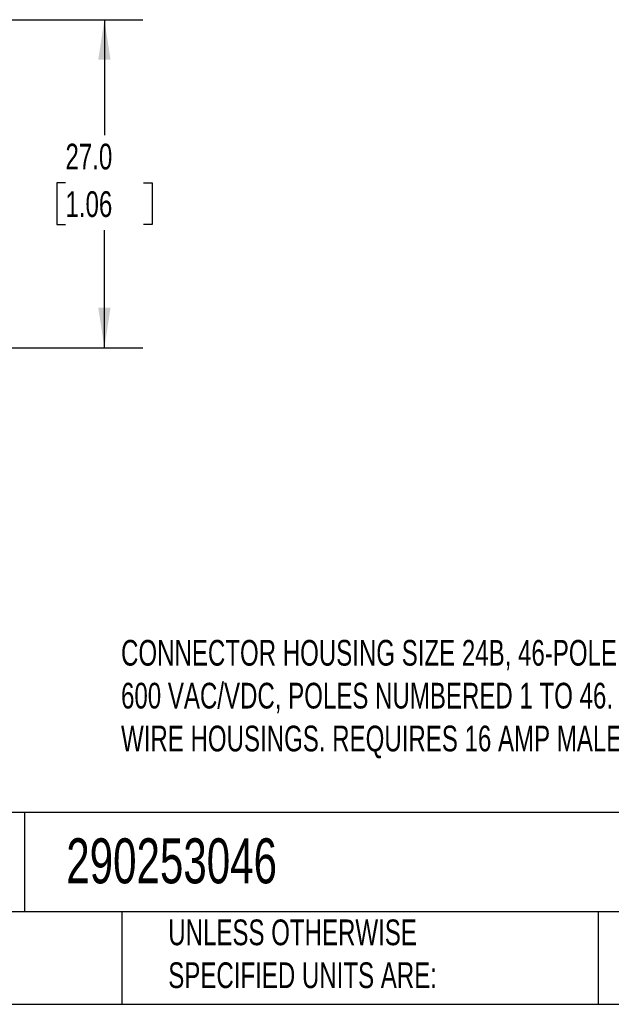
# Model space of a CAD drawing. Header units: millimetres. Extents: x 6 to 273, y 6 to 210.
# Tile 5 of 16: x 155 to 204, y 6 to 87. Entities that reach past the tile are written whole.
import ezdxf

# ---------------------------------------------------------------- set-up
doc = ezdxf.new("R2010")
doc.units = ezdxf.units.MM
doc.linetypes.add('SLD-Solid', pattern=[0])
doc.layers.add('DIMENSIONS', color=140, linetype='SLD-Solid', lineweight=25)
doc.layers.add('TEXT', color=140, linetype='SLD-Solid', lineweight=25)
doc.styles.add('SLDTEXTSTYLE0', font='TXT', dxfattribs={"width": 0.7})
doc.dimstyles.new('SLDDIMSTYLE1', dxfattribs={"dimtxt": 2.158008, "dimasz": 3.302, "dimexe": 0, "dimexo": 0.0625, "dimgap": 0.539502, "dimtad": 0, "dimtih": 1, "dimtoh": 1, "dimrnd": 1e-09, "dimzin": 4, "dimdsep": 46, "dimtxsty": 'SLDTEXTSTYLE0', "dimsah": 1, "dimcen": 0.09, "dimadec": 0, "dimazin": 1, "dimtfac": 1, "dimtofl": 0, "dimtmove": 0, "dimatfit": 3, "dimfxl": 0, "dimfrac": 2, "dimtolj": 1, "dimtzin": 12, "dimarcsym": 0})

# ---------------------------------------------------------------- blocks, each defined once
blk = doc.blocks.new('_D_1')
at = {"layer": 'DIMENSIONS'}
for p, q in [((148.332, 87.396), (165.523, 87.396)), ((162.348, 87.396), (162.348, 77.889)), ((159.142, 73.976), (158.417, 73.976)), ((158.417, 73.976), (158.417, 70.546)), ((165.555, 73.976), (166.279, 73.976)), ((166.279, 73.976), (166.279, 70.546)), ((158.417, 70.546), (159.142, 70.546)), ((166.279, 70.546), (165.555, 70.546)), ((162.348, 60.396), (162.348, 70.063)), ((148.332, 60.396), (165.523, 60.396))]:
    blk.add_line(p, q, dxfattribs=at)
for points in [[(162.348, 87.396), (161.84, 84.094), (162.856, 84.094)], [(162.348, 60.396), (162.856, 63.698), (161.84, 63.698)]]:
    blk.add_solid(points, dxfattribs=at)
at = {"layer": 'DIMENSIONS', "char_height": 2.1167, "attachment_point": 1, "style": 'SLDTEXTSTYLE0'}
for s, insert in [('27.0', (159.142, 77.188)), ('1.06', (159.142, 73.275))]:
    blk.add_mtext(s, dxfattribs=dict(at, insert=insert))

msp = doc.modelspace()

# ---------------------------------------------------------------- linework, layer by layer
at = {"layer": 'TEXT'}
for p, q in [((273.05, 22.126), (6.35, 22.126)), ((155.759, 22.126), (155.759, 13.97)), ((273.05, 13.97), (6.35, 13.97)), ((163.78, 13.97), (163.78, 6.35)), ((203.024, 13.97), (203.024, 6.35)), ((6.35, 6.35), (273.05, 6.35))]:
    msp.add_line(p, q, dxfattribs=at)

# ---------------------------------------------------------------- texts
at = {"layer": 'TEXT', "attachment_point": 1, "style": 'SLDTEXTSTYLE0'}
for s, insert, char_height in [('CONNECTOR HOUSING SIZE 24B, 46-POLE, CRIMPED CONTACT, 16 AMP, ^J600 VAC/VDC, POLES NUMBERED 1 TO 46. FOR USE WITH METE MULTI-^JWIRE HOUSINGS. REQUIRES 16 AMP MALE CONTACTS METE 14106XXX.', (163.719, 36.343), 2.116667), ('290253046', (159.208, 20.011), 3.7042), ('UNLESS OTHERWISE ^JSPECIFIED UNITS ARE:', (167.608, 13.331), 2.11667)]:
    msp.add_mtext(s, dxfattribs=dict(at, insert=insert, char_height=char_height))

# ---------------------------------------------------------------- dimensions: what is measured, and where the dimension line sits
at = {"layer": 'DIMENSIONS'}
dim = msp.add_linear_dim(base=(162.348, 60.396), p1=(147.062, 87.396), p2=(147.062, 60.396), angle=90, dimstyle='SLDDIMSTYLE1', dxfattribs=at)
dim.commit()
dim.dimension.update_dxf_attribs({"geometry": '_D_1', "text_midpoint": (162.348, 73.976), "dimtype": 160})

doc.saveas('drawing.dxf')
